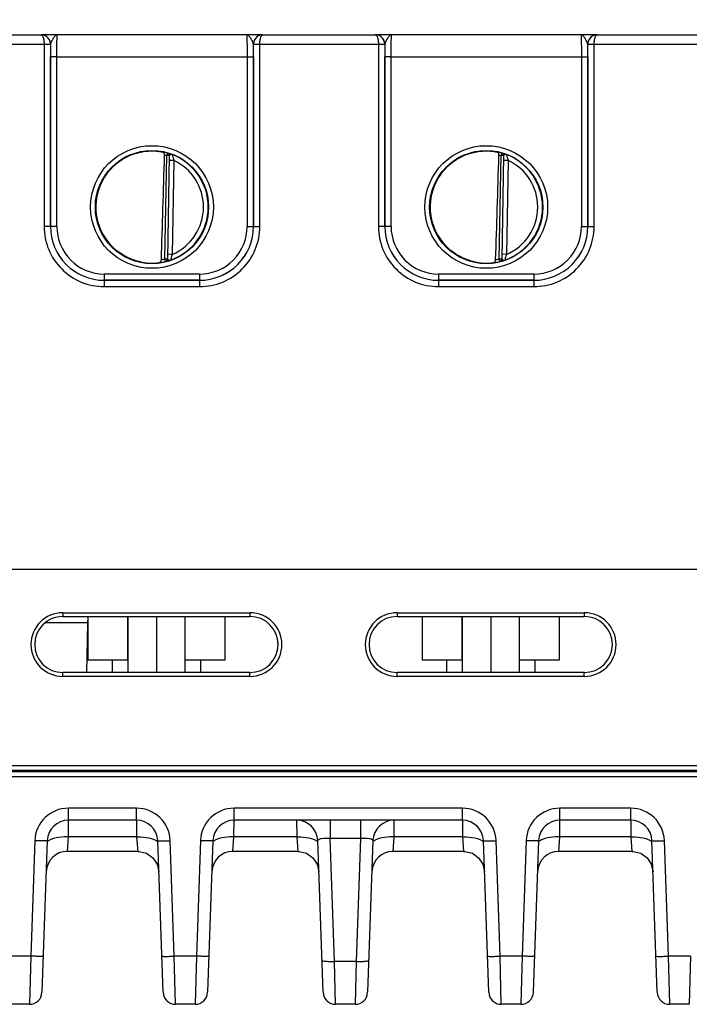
# Model space of a CAD drawing. Header units: inches. Extents: x 0 to 34, y 0 to 22.
# Tile 93 of 133: x 21.1 to 23.2, y 8.3 to 11.4. Entities that reach past the tile are written whole.
import ezdxf

# ---------------------------------------------------------------- set-up
doc = ezdxf.new("R2010")
doc.units = ezdxf.units.IN
doc.header["$LTSCALE"] = 1.87
doc.header["$MEASUREMENT"] = 0
doc.layers.get('0').update_dxf_attribs({"linetype": 'CONTINUOUS'})
doc.layers.add('02___PRT_ALL_AXES', color=7, linetype='CONTINUOUS')
doc.layers.add('DIMENSIONS', color=7, linetype='CONTINUOUS')
doc.styles.get("Standard").update_dxf_attribs({"font": 'txt', "width": 0.8})
doc.dimstyles.new('DIMSTYLE_1', dxfattribs={"dimtxt": 0.125, "dimasz": 0.18, "dimexe": 0.125, "dimexo": 0.0625, "dimgap": 0.0625, "dimtad": 0, "dimtih": 1, "dimtoh": 1, "dimzin": 4, "dimdsep": 46, "dimtxsty": 'STANDARD', "dimblk": '_FILLED', "dimblk1": '_FILLED', "dimblk2": '_FILLED', "dimcen": 0.09, "dimadec": 0, "dimazin": 0, "dimtp": 0.001, "dimtm": 0.001, "dimtfac": 1, "dimtofl": 0, "dimtmove": 0, "dimatfit": 3, "dimldrblk": '_FILLED', "dimfxl": 1, "dimtolj": 1, "dimtzin": 4, "dimarcsym": 0})

# ---------------------------------------------------------------- blocks, each defined once
blk = doc.blocks.new('_FILLED')
at = {"color": 0, "linetype": 'BYBLOCK'}
blk.add_solid([(0, 0), (-1, 0.174), (-1, -0.174)], dxfattribs=at)
blk = doc.blocks.new('*D17')
at = {"layer": 'DIMENSIONS', "color": 2, "linetype": 'CONTINUOUS'}
for p, q in [((14.7719, 13.0761), (25.9678, 13.0761)), ((25.8428, 13.0761), (25.8428, 10.8144)), ((25.8428, 8.3027), (25.8428, 10.5644)), ((24.2734, 8.3027), (25.9678, 8.3027))]:
    blk.add_line(p, q, dxfattribs=at)
at = {"layer": 'DIMENSIONS', "color": 2, "linetype": 'CONTINUOUS', "xscale": 0.18, "yscale": 0.18, "zscale": 0.18}
for p, rotation in [((25.8428, 13.0761), 90), ((25.8428, 8.3027), 270)]:
    blk.add_blockref('_FILLED', p, dxfattribs=dict(at, rotation=rotation))
at = {"layer": 'DIMENSIONS', "color": 2, "linetype": 'CONTINUOUS', "insert": (25.8428, 10.7519), "char_height": 0.125, "width": 1.225, "attachment_point": 2, "line_spacing_factor": 0.9}
blk.add_mtext('4.77{\\Ftxt.shx;\\W1.000000;\\H0.125000; }[121.2]', dxfattribs=at)

msp = doc.modelspace()

# ---------------------------------------------------------------- linework, layer by layer
at = {"color": 7, "linetype": 'CONTINUOUS'}
for p, q in [((20.775, 11.3646), (21.1296, 11.3646)), ((21.8299, 11.3646), (21.1297, 11.3646)), ((21.83, 11.3646), (22.1846, 11.3646)), ((22.8849, 11.3646), (22.1847, 11.3646)), ((22.1863, 11.3646), (22.1848, 11.3646)), ((22.885, 11.3646), (23.2396, 11.3646)), ((20.7652, 11.3348), (21.1394, 11.3348)), ((21.1394, 11.3348), (21.1394, 10.7593)), ((21.1394, 11.3348), (21.1594, 11.3348)), ((21.1394, 11.3347), (21.1584, 11.3347)), ((21.1584, 11.3347), (21.1594, 11.3346)), ((21.1597, 11.3346), (21.1594, 11.3346)), ((21.1594, 11.3346), (21.1594, 10.7592)), ((21.16, 11.3365), (21.1597, 11.3346)), ((21.7999, 11.3346), (21.7996, 11.3365)), ((21.8002, 11.3346), (21.7999, 11.3346)), ((21.8002, 11.3348), (21.8202, 11.3348)), ((21.8002, 11.3346), (21.8012, 11.3347)), ((21.8002, 10.7592), (21.8002, 11.3346)), ((21.8012, 11.3347), (21.8202, 11.3347)), ((21.8202, 11.3348), (22.1944, 11.3348)), ((21.8202, 10.7593), (21.8202, 11.3348)), ((22.1944, 11.3348), (22.1944, 10.7593)), ((22.1944, 11.3348), (22.2144, 11.3348)), ((22.1944, 11.3347), (22.2134, 11.3347)), ((22.2134, 11.3347), (22.2144, 11.3346)), ((22.2147, 11.3346), (22.2144, 11.3346)), ((22.2144, 11.3346), (22.2144, 10.7592)), ((22.215, 11.3365), (22.2147, 11.3346)), ((22.8549, 11.3346), (22.8546, 11.3365)), ((22.8552, 11.3346), (22.8549, 11.3346)), ((22.8552, 11.3348), (22.8752, 11.3348)), ((22.8552, 11.3346), (22.8562, 11.3347)), ((22.8552, 10.7592), (22.8552, 11.3346)), ((22.8562, 11.3347), (22.8752, 11.3347)), ((22.8752, 11.3348), (23.2494, 11.3348)), ((22.8752, 10.7593), (22.8752, 11.3348)), ((21.1595, 10.7593), (21.1596, 11.2954)), ((21.1796, 11.2953), (21.1596, 11.2954)), ((21.1795, 10.7591), (21.1796, 11.2953)), ((21.1796, 11.2953), (21.78, 11.2953)), ((21.78, 11.2953), (21.8, 11.2954)), ((21.78, 11.2953), (21.7801, 10.7591)), ((21.8, 11.2954), (21.8001, 10.7593)), ((22.2145, 10.7593), (22.2146, 11.2954)), ((22.2346, 11.2953), (22.2146, 11.2954)), ((22.2345, 10.7591), (22.2346, 11.2953)), ((22.2346, 11.2953), (22.835, 11.2953)), ((22.835, 11.2953), (22.855, 11.2954)), ((22.835, 11.2953), (22.8351, 10.7591)), ((22.855, 11.2954), (22.8551, 10.7593)), ((21.5206, 10.6568), (21.5263, 10.9831)), ((21.5284, 10.9906), (21.5263, 10.9831)), ((21.5341, 10.9829), (21.5263, 10.9831)), ((21.5284, 10.991), (21.5284, 10.9906)), ((21.5341, 10.9833), (21.5284, 10.6563)), ((22.5756, 10.6568), (22.5813, 10.9831)), ((22.5834, 10.9906), (22.5813, 10.9831)), ((22.5891, 10.9829), (22.5813, 10.9831)), ((22.5834, 10.991), (22.5834, 10.9906)), ((22.5891, 10.9833), (22.5834, 10.6563)), ((21.5489, 10.9679), (21.5339, 10.9681)), ((21.5489, 10.9679), (21.5437, 10.6712)), ((22.6039, 10.9679), (22.5889, 10.9681)), ((22.6039, 10.9679), (22.5987, 10.6712)), ((21.1594, 10.7592), (21.1394, 10.7593)), ((21.1595, 10.7593), (21.1594, 10.7592)), ((21.1795, 10.7591), (21.1595, 10.7593)), ((21.7801, 10.7591), (21.8001, 10.7593)), ((21.8001, 10.7593), (21.8002, 10.7592)), ((21.8002, 10.7592), (21.8202, 10.7593)), ((22.2144, 10.7592), (22.1944, 10.7593)), ((22.2145, 10.7593), (22.2144, 10.7592)), ((22.2345, 10.7591), (22.2145, 10.7593)), ((22.8351, 10.7591), (22.8551, 10.7593)), ((22.8551, 10.7593), (22.8552, 10.7592)), ((22.8552, 10.7592), (22.8752, 10.7593)), ((21.5437, 10.6712), (21.5287, 10.6714)), ((22.5987, 10.6712), (22.5837, 10.6714)), ((21.5206, 10.6568), (21.5284, 10.6566)), ((21.5225, 10.6491), (21.5206, 10.6568)), ((21.5225, 10.6488), (21.525, 10.6492)), ((21.5225, 10.6491), (21.5225, 10.6488)), ((21.5284, 10.6563), (21.5288, 10.6554)), ((21.5288, 10.6554), (21.53, 10.6545)), ((22.5756, 10.6568), (22.5834, 10.6566)), ((22.5775, 10.6491), (22.5756, 10.6568)), ((22.5775, 10.6488), (22.58, 10.6492)), ((22.5775, 10.6491), (22.5775, 10.6488)), ((22.5834, 10.6563), (22.5838, 10.6554)), ((22.5838, 10.6554), (22.585, 10.6545)), ((21.6302, 10.6091), (21.3294, 10.6091)), ((21.3294, 10.6091), (21.3294, 10.5893)), ((21.6302, 10.6091), (21.6302, 10.5893)), ((22.6852, 10.6091), (22.3844, 10.6091)), ((22.3844, 10.6091), (22.3844, 10.5893)), ((22.6852, 10.6091), (22.6852, 10.5893)), ((21.3294, 10.5893), (21.3293, 10.5892)), ((21.3293, 10.5892), (21.6303, 10.5892)), ((21.3293, 10.5892), (21.3293, 10.5693)), ((21.6302, 10.5893), (21.3294, 10.5893)), ((21.6302, 10.5893), (21.6303, 10.5892)), ((21.6303, 10.5892), (21.6303, 10.5693)), ((22.3844, 10.5893), (22.3843, 10.5892)), ((22.3843, 10.5892), (22.6853, 10.5892)), ((22.3843, 10.5892), (22.3843, 10.5693)), ((22.6852, 10.5893), (22.3844, 10.5893)), ((22.6852, 10.5893), (22.6853, 10.5892)), ((22.6853, 10.5892), (22.6853, 10.5693)), ((21.3293, 10.5693), (21.6303, 10.5693)), ((22.3843, 10.5693), (22.6853, 10.5693)), ((24.2428, 9.6756), (15.4209, 9.6756)), ((21.1985, 9.5394), (21.7891, 9.5394)), ((21.1985, 9.5394), (21.1985, 9.5276)), ((21.1985, 9.5276), (21.7891, 9.5276)), ((21.2778, 9.5276), (21.2778, 9.3896)), ((21.403, 9.5276), (21.403, 9.3896)), ((21.4038, 9.5276), (21.4038, 9.3504)), ((21.4938, 9.5276), (21.4938, 9.3504)), ((21.5838, 9.5276), (21.5838, 9.3504)), ((21.7098, 9.5276), (21.7098, 9.3896)), ((21.7891, 9.5394), (21.7891, 9.5276)), ((22.2535, 9.5394), (22.8441, 9.5394)), ((22.2535, 9.5394), (22.2535, 9.5276)), ((22.2535, 9.5276), (22.8441, 9.5276)), ((22.3328, 9.5276), (22.3328, 9.3896)), ((22.458, 9.5276), (22.458, 9.3896)), ((22.4588, 9.5276), (22.4588, 9.3504)), ((22.5488, 9.5276), (22.5488, 9.3504)), ((22.6388, 9.5276), (22.6388, 9.3504)), ((22.7648, 9.5276), (22.7648, 9.3896)), ((22.8441, 9.5394), (22.8441, 9.5276)), ((21.2763, 9.5076), (21.1427, 9.5076)), ((21.2763, 9.5076), (21.2735, 9.3504)), ((21.4038, 9.3896), (21.2778, 9.3896)), ((21.3543, 9.3896), (21.3543, 9.3504)), ((21.7098, 9.3896), (21.5838, 9.3896)), ((21.6333, 9.3896), (21.6333, 9.3504)), ((22.4588, 9.3896), (22.3328, 9.3896)), ((22.4093, 9.3896), (22.4093, 9.3504)), ((22.7648, 9.3896), (22.6388, 9.3896)), ((22.6883, 9.3896), (22.6883, 9.3504)), ((21.7891, 9.3504), (21.1985, 9.3504)), ((21.1985, 9.3382), (21.1985, 9.3504)), ((21.7891, 9.3382), (21.1985, 9.3382)), ((21.7891, 9.3382), (21.7891, 9.3504)), ((22.8441, 9.3504), (22.2535, 9.3504)), ((22.2535, 9.3382), (22.2535, 9.3504)), ((22.8441, 9.3382), (22.2535, 9.3382)), ((22.8441, 9.3382), (22.8441, 9.3504)), ((24.232, 9.0563), (15.4207, 9.0563)), ((12.5547, 9.0219), (24.3326, 9.0219)), ((24.1962, 9.0365), (15.0869, 9.0365)), ((24.317, 9.0415), (15.4197, 9.0415)), ((21.4312, 8.9221), (21.2162, 8.9221)), ((21.2162, 8.8842), (21.2162, 8.9221)), ((21.4312, 8.8842), (21.4312, 8.9221)), ((22.4593, 8.9221), (21.7389, 8.9221)), ((21.7389, 8.8842), (21.7389, 8.9221)), ((22.4593, 8.8842), (22.4593, 8.9221)), ((22.9908, 8.9221), (22.767, 8.9221)), ((22.767, 8.8842), (22.767, 8.9221)), ((22.9908, 8.8842), (22.9908, 8.9221)), ((21.216, 8.8314), (21.2162, 8.8842)), ((21.4312, 8.8842), (21.2162, 8.8842)), ((21.4312, 8.8842), (21.4315, 8.8314)), ((21.7386, 8.8314), (21.7389, 8.8842)), ((22.4593, 8.8842), (21.7389, 8.8842)), ((21.9364, 8.8842), (21.9366, 8.8314)), ((22.0422, 8.8842), (22.0422, 8.8265)), ((22.1382, 8.8842), (22.1382, 8.8265)), ((22.2438, 8.8314), (22.244, 8.8842)), ((22.4593, 8.8842), (22.4596, 8.8314)), ((22.7667, 8.8314), (22.767, 8.8842)), ((22.9908, 8.8842), (22.767, 8.8842)), ((22.9908, 8.8842), (22.9911, 8.8314)), ((21.11, 8.8196), (21.0973, 8.4546)), ((21.1493, 8.8196), (21.1326, 8.3407)), ((21.2128, 8.7857), (21.216, 8.8314)), ((21.4315, 8.8314), (21.216, 8.8314)), ((21.4315, 8.8314), (21.4347, 8.7857)), ((21.5149, 8.3407), (21.4981, 8.8196)), ((21.5502, 8.4546), (21.5375, 8.8196)), ((21.6327, 8.8196), (21.6199, 8.4546)), ((21.672, 8.8196), (21.6553, 8.3407)), ((21.7355, 8.7857), (21.7386, 8.8314)), ((21.9366, 8.8314), (21.7386, 8.8314)), ((21.9366, 8.8314), (21.9398, 8.7857)), ((22.02, 8.3407), (22.0032, 8.8196)), ((22.1382, 8.8265), (22.0422, 8.8265)), ((22.0558, 8.4382), (22.0422, 8.8265)), ((22.1382, 8.8265), (22.1246, 8.4382)), ((22.1771, 8.8196), (22.1604, 8.3407)), ((22.2406, 8.7857), (22.2438, 8.8314)), ((22.4596, 8.8314), (22.2438, 8.8314)), ((22.4596, 8.8314), (22.4627, 8.7857)), ((22.5429, 8.3407), (22.5262, 8.8196)), ((22.5783, 8.4546), (22.5655, 8.8196)), ((22.6607, 8.8196), (22.648, 8.4546)), ((22.7001, 8.8196), (22.6833, 8.3407)), ((22.7635, 8.7857), (22.7667, 8.8314)), ((22.9911, 8.8314), (22.7667, 8.8314)), ((22.9911, 8.8314), (22.9942, 8.7857)), ((23.0744, 8.3407), (23.0577, 8.8196)), ((23.1098, 8.4546), (23.097, 8.8196)), ((21.4347, 8.7857), (21.2128, 8.7857)), ((21.9398, 8.7857), (21.7355, 8.7857)), ((22.4627, 8.7857), (22.2406, 8.7857)), ((22.9942, 8.7857), (22.7635, 8.7857)), ((21.0973, 8.4546), (21.0275, 8.4546)), ((21.0973, 8.4546), (21.0933, 8.3027)), ((21.6199, 8.4546), (21.5502, 8.4546)), ((21.5542, 8.3027), (21.5502, 8.4546)), ((21.6199, 8.4546), (21.616, 8.3027)), ((22.1246, 8.4382), (22.0558, 8.4382)), ((22.0593, 8.3027), (22.0558, 8.4382)), ((22.1246, 8.4382), (22.1211, 8.3027)), ((22.648, 8.4546), (22.5783, 8.4546)), ((22.5822, 8.3027), (22.5783, 8.4546)), ((22.648, 8.4546), (22.644, 8.3027)), ((23.1795, 8.4546), (23.1098, 8.4546)), ((23.1137, 8.3027), (23.1098, 8.4546)), ((23.1795, 8.4546), (23.1755, 8.3027)), ((21.0933, 8.3027), (21.0315, 8.3027)), ((21.616, 8.3027), (21.5542, 8.3027)), ((22.1211, 8.3027), (22.0593, 8.3027)), ((22.644, 8.3027), (22.5822, 8.3027)), ((23.1755, 8.3027), (23.1137, 8.3027))]:
    msp.add_line(p, q, dxfattribs=at)
for points in [[(21.4347, 8.7857), (21.4393, 8.7856), (21.4628, 8.7795), (21.4827, 8.7655), (21.4962, 8.7452), (21.5016, 8.7215)], [(21.9398, 8.7857), (21.9444, 8.7856), (21.9679, 8.7795), (21.9878, 8.7655), (22.0013, 8.7452), (22.0067, 8.7215)], [(22.4627, 8.7857), (22.4673, 8.7856), (22.4909, 8.7795), (22.5107, 8.7655), (22.5242, 8.7452), (22.5296, 8.7215)], [(22.9942, 8.7857), (22.9988, 8.7856), (23.0224, 8.7795), (23.0422, 8.7655), (23.0557, 8.7452), (23.0611, 8.7215)]]:
    msp.add_lwpolyline(points, dxfattribs=at)
for centre, radius in [((21.4798, 10.8208), 0.1937), ((22.5348, 10.8208), 0.1937), ((21.4798, 10.8206), 0.1787), ((22.5348, 10.8206), 0.1787)]:
    msp.add_circle(centre, radius, dxfattribs=at)
for centre, radius, start, end in [((21.1296, 11.3614), 0.00327, 87.8599, 89.9826), ((21.1297, 11.3347), 0.03, 86.0277, 89.9977), ((21.1297, 11.3346), 0.03, 82.5038, 86.0291), ((21.1297, 11.3347), 0.03, 0.2853, 82.4956), ((21.8299, 11.3347), 0.03, 97.5223, 179.7147), ((21.8299, 11.3346), 0.03, 94.3237, 97.5143), ((21.8299, 11.3346), 0.03, 90.0026, 94.3251), ((21.83, 11.3614), 0.00327, 90.0179, 92.1395), ((22.1846, 11.3614), 0.00327, 87.8599, 89.9826), ((22.1847, 11.3347), 0.03, 86.0277, 89.9977), ((22.1847, 11.3346), 0.03, 82.5038, 86.0291), ((22.1847, 11.3347), 0.03, 0.2853, 82.4956), ((22.8849, 11.3347), 0.03, 97.5223, 179.7147), ((22.8849, 11.3346), 0.03, 94.3237, 97.5143), ((22.8849, 11.3346), 0.03, 90.0026, 94.3251), ((22.885, 11.3614), 0.00327, 90.0179, 92.1395), ((21.1294, 11.3346), 0.03, 359.9986, 0.2485), ((25.9528, 11.295), 4.7932, 179.5265, 179.9953), ((21.1298, 11.3346), 0.0299, 0, 0.29), ((21.8298, 11.3346), 0.0299, 179.71, 180), ((17.2624, 11.2961), 4.5376, 359.9915, 0.4867), ((21.8302, 11.3346), 0.03, 179.7515, 180.0014), ((22.1844, 11.3346), 0.03, 359.9986, 0.2485), ((27.0078, 11.295), 4.7932, 179.5265, 179.9953), ((22.1848, 11.3346), 0.0299, 0, 0.29), ((22.8848, 11.3346), 0.0299, 179.71, 180), ((18.3174, 11.2961), 4.5376, 359.9915, 0.4867), ((22.8852, 11.3346), 0.03, 179.7515, 180.0014), ((21.4798, 10.8207), 0.1772, 97.5897, 260.4103), ((21.48, 10.8198), 0.1781, 97.6098, 99.3988), ((21.4798, 10.8209), 0.1766, 74.0133, 78.9223), ((21.4797, 10.8206), 0.169, 74.0143, 76.3145), ((21.5263, 10.9834), 0.00787, 359.0028, 74.0573), ((21.5263, 10.9831), 0.00787, 1.6021, 74.0232), ((21.5263, 10.9831), 0.00784, 359.0019, 1.612), ((21.4798, 10.8207), 0.1776, 359.9911, 68.799), ((21.8304, 11.0521), 0.2939, 192.9473, 196.6544), ((22.5348, 10.8207), 0.1772, 97.5897, 260.4103), ((22.535, 10.8198), 0.1781, 97.6098, 99.3988), ((22.5348, 10.8209), 0.1766, 74.0133, 78.9223), ((22.5347, 10.8206), 0.169, 74.0143, 76.3145), ((22.5813, 10.9834), 0.00787, 359.0028, 74.0573), ((22.5813, 10.9831), 0.00787, 1.6021, 74.0232), ((22.5813, 10.9831), 0.00784, 359.0019, 1.612), ((22.5348, 10.8207), 0.1776, 359.9911, 68.799), ((22.8854, 11.0521), 0.2939, 192.9473, 196.6544), ((21.4798, 10.8207), 0.1626, 359.9909, 64.8568), ((22.5348, 10.8207), 0.1626, 359.9909, 64.8568), ((21.4781, 10.8207), 0.1755, 180.0274, 181.9215), ((21.4798, 10.8207), 0.1776, 289.1914, 359.9989), ((21.4798, 10.8206), 0.1626, 293.1309, 0.0028), ((22.5331, 10.8207), 0.1755, 180.0274, 181.9215), ((22.5348, 10.8207), 0.1776, 289.1914, 359.9989), ((22.5348, 10.8206), 0.1626, 293.1308, 0.0029), ((21.3293, 10.7593), 0.1899, 179.9889, 270.0019), ((21.3293, 10.7592), 0.1699, 179.9848, 270.0049), ((21.3294, 10.7593), 0.17, 179.9855, 269.9982), ((21.3294, 10.7591), 0.15, 179.9812, 270.0003), ((21.6302, 10.7593), 0.17, 270.0018, 0.0145), ((21.6302, 10.7591), 0.15, 269.9997, 0.0188), ((21.6303, 10.7593), 0.1899, 269.9981, 0.0111), ((21.6303, 10.7592), 0.1699, 269.9951, 0.0152), ((22.3843, 10.7593), 0.1899, 179.9889, 270.0019), ((22.3843, 10.7592), 0.1699, 179.9848, 270.0049), ((22.3844, 10.7593), 0.17, 179.9855, 269.9982), ((22.3844, 10.7591), 0.15, 179.9812, 270.0003), ((22.6852, 10.7593), 0.17, 270.0018, 0.0145), ((22.6852, 10.7591), 0.15, 269.9997, 0.0188), ((22.6853, 10.7593), 0.1899, 269.9981, 0.0111), ((22.6853, 10.7592), 0.1699, 269.9951, 0.0152), ((21.48, 10.8219), 0.1784, 259.0718, 260.3997), ((21.4785, 10.8119), 0.1683, 260.3451, 277.8085), ((21.4798, 10.8205), 0.1767, 277.0182, 283.9844), ((21.4797, 10.8208), 0.169, 280.1153, 283.9841), ((21.5206, 10.6564), 0.00787, 283.9402, 358.9971), ((21.5206, 10.6568), 0.00787, 283.9738, 356.3969), ((21.5206, 10.6568), 0.00784, 356.3871, 358.9981), ((22.535, 10.8219), 0.1784, 259.0718, 260.3997), ((22.5335, 10.8119), 0.1683, 260.3451, 277.8085), ((22.5348, 10.8205), 0.1767, 277.0182, 283.9844), ((22.5347, 10.8208), 0.169, 280.1153, 283.9841), ((22.5756, 10.6564), 0.00787, 283.9402, 358.9971), ((22.5756, 10.6568), 0.00787, 283.9738, 356.3969), ((22.5756, 10.6568), 0.00784, 356.3871, 358.9981), ((21.1985, 9.4388), 0.1006, 90.0006, 269.9994), ((21.1985, 9.439), 0.0886, 90, 270), ((21.3353, 9.5066), 0.0591, 167.3599, 179), ((21.7891, 9.4388), 0.1006, 270.0003, 89.9997), ((21.7891, 9.439), 0.0886, 270, 90), ((22.2535, 9.4388), 0.1006, 90.0006, 269.9994), ((22.2535, 9.439), 0.0886, 90, 270), ((22.8441, 9.4388), 0.1006, 270.0003, 89.9997), ((22.8441, 9.439), 0.0886, 270, 90), ((21.2162, 8.8158), 0.1063, 90.0003, 177.9997), ((21.4312, 8.8158), 0.1063, 2.0026, 89.9973), ((21.7389, 8.8158), 0.1063, 90.0003, 177.9997), ((22.4593, 8.8158), 0.1063, 2.0026, 89.9973), ((22.767, 8.8158), 0.1063, 90.0003, 177.9997), ((22.9908, 8.8158), 0.1063, 2.0026, 89.9973), ((21.2162, 8.8172), 0.0669, 90.0003, 178), ((21.4312, 8.8172), 0.0669, 2.0112, 90), ((21.7389, 8.8172), 0.0669, 90.0003, 177.9977), ((21.9364, 8.8172), 0.0669, 2, 90), ((22.244, 8.8172), 0.0669, 89.9997, 178), ((22.4593, 8.8172), 0.0669, 2.0112, 90), ((22.767, 8.8172), 0.0669, 90.0003, 177.9977), ((22.9908, 8.8172), 0.0669, 2.0112, 90), ((21.2128, 8.7188), 0.0669, 90, 177.64), ((21.7355, 8.7188), 0.0669, 90, 177.64), ((22.2406, 8.7188), 0.0669, 90, 177.64), ((22.7635, 8.7188), 0.0669, 90, 177.64), ((21.0933, 8.342), 0.0394, 270, 358), ((21.5542, 8.342), 0.0394, 182.0082, 270.0003), ((21.616, 8.342), 0.0394, 269.9997, 357.9918), ((22.0593, 8.342), 0.0394, 182, 270), ((22.1211, 8.342), 0.0394, 270, 358), ((22.5822, 8.342), 0.0394, 182.0082, 270.0003), ((22.644, 8.342), 0.0394, 269.9997, 357.9918), ((23.1137, 8.342), 0.0394, 182.0082, 270.0003)]:
    msp.add_arc(centre, radius, start, end, dxfattribs=at)
for centre in [(21.5014, 13.578), (22.5564, 13.578)]:
    msp.add_ellipse(centre, major_axis=(0.078, 4.4688), ratio=0.01745, start_param=-2.283644, end_param=-2.189561, dxfattribs=at)
for points, knots in [([(21.1594, 11.3348), (21.1594, 11.3388), (21.1578, 11.3467), (21.151, 11.3567), (21.1411, 11.3632), (21.1334, 11.3646), (21.1296, 11.3646)], [0, 0, 0, 0, 0.256485, 0.508951, 0.756192, 1, 1, 1, 1]), ([(21.1297, 11.3646), (21.1304, 11.3646), (21.1318, 11.3641), (21.1336, 11.3622), (21.1352, 11.3595), (21.1366, 11.3558), (21.1378, 11.3514), (21.1391, 11.3443), (21.1394, 11.3387), (21.1394, 11.3348)], [0, 0, 0, 0, 0.058927, 0.132934, 0.228657, 0.347601, 0.48839, 0.647641, 1, 1, 1, 1]), ([(21.1811, 11.3646), (21.1802, 11.3646), (21.1781, 11.3642), (21.1752, 11.3623), (21.1724, 11.3594), (21.1695, 11.3557), (21.1667, 11.3513), (21.164, 11.3465), (21.1616, 11.3416), (21.1603, 11.3382), (21.16, 11.3365)], [0, 0, 0, 0, 0.078588, 0.169207, 0.278209, 0.406365, 0.550534, 0.704449, 0.858575, 1, 1, 1, 1]), ([(21.1796, 11.2953), (21.1796, 11.2998), (21.1796, 11.3087), (21.1797, 11.3215), (21.1798, 11.3317), (21.1799, 11.3392), (21.18, 11.3442), (21.1801, 11.3488), (21.1803, 11.3528), (21.1804, 11.3563), (21.1805, 11.3592), (21.1806, 11.3612), (21.1807, 11.3625), (21.1808, 11.3633), (21.1809, 11.3638), (21.181, 11.3643), (21.181, 11.3645), (21.1811, 11.3646), (21.1811, 11.3646)], [0, 0, 0, 0, 0.195368, 0.382973, 0.55569, 0.634386, 0.706958, 0.772718, 0.831042, 0.881376, 0.923246, 0.956259, 0.969347, 0.980118, 0.98855, 0.994633, 0.998383, 1, 1, 1, 1]), ([(21.7785, 11.3646), (21.7785, 11.3646), (21.7786, 11.3645), (21.7786, 11.3643), (21.7787, 11.3638), (21.7788, 11.3633), (21.7789, 11.3625), (21.779, 11.3612), (21.7791, 11.3592), (21.7792, 11.3563), (21.7793, 11.3528), (21.7795, 11.3488), (21.7796, 11.3442), (21.7797, 11.3392), (21.7798, 11.3317), (21.7799, 11.3215), (21.78, 11.3087), (21.78, 11.2998), (21.78, 11.2953)], [0, 0, 0, 0, 0.00163, 0.005392, 0.011478, 0.019909, 0.030679, 0.043767, 0.07678, 0.118649, 0.168982, 0.227304, 0.293062, 0.365632, 0.444325, 0.617036, 0.804634, 1, 1, 1, 1]), ([(21.7996, 11.3365), (21.7993, 11.3382), (21.798, 11.3416), (21.7956, 11.3465), (21.7929, 11.3513), (21.7901, 11.3557), (21.7872, 11.3594), (21.7844, 11.3623), (21.7815, 11.3642), (21.7794, 11.3646), (21.7785, 11.3646)], [0, 0, 0, 0, 0.141441, 0.295582, 0.449506, 0.593675, 0.721824, 0.830811, 0.921417, 1, 1, 1, 1]), ([(21.83, 11.3646), (21.8262, 11.3646), (21.8185, 11.3632), (21.8086, 11.3567), (21.8018, 11.3467), (21.8002, 11.3388), (21.8002, 11.3348)], [0, 0, 0, 0, 0.243807, 0.491046, 0.743515, 1, 1, 1, 1]), ([(21.8202, 11.3348), (21.8202, 11.3387), (21.8205, 11.3443), (21.8218, 11.3514), (21.823, 11.3558), (21.8244, 11.3595), (21.826, 11.3622), (21.8278, 11.3641), (21.8292, 11.3646), (21.8299, 11.3646)], [0, 0, 0, 0, 0.35236, 0.511612, 0.652403, 0.771347, 0.867068, 0.941073, 1, 1, 1, 1]), ([(22.2144, 11.3348), (22.2144, 11.3388), (22.2128, 11.3467), (22.206, 11.3567), (22.1961, 11.3632), (22.1884, 11.3646), (22.1846, 11.3646)], [0, 0, 0, 0, 0.256485, 0.508951, 0.756192, 1, 1, 1, 1]), ([(22.1847, 11.3646), (22.1854, 11.3646), (22.1868, 11.3641), (22.1886, 11.3622), (22.1902, 11.3595), (22.1916, 11.3558), (22.1928, 11.3514), (22.1941, 11.3443), (22.1944, 11.3387), (22.1944, 11.3348)], [0, 0, 0, 0, 0.058927, 0.132934, 0.228657, 0.347601, 0.48839, 0.647641, 1, 1, 1, 1]), ([(22.2361, 11.3646), (22.2352, 11.3646), (22.2331, 11.3642), (22.2302, 11.3623), (22.2274, 11.3594), (22.2245, 11.3557), (22.2217, 11.3513), (22.219, 11.3465), (22.2166, 11.3416), (22.2153, 11.3382), (22.215, 11.3365)], [0, 0, 0, 0, 0.078588, 0.169207, 0.278209, 0.406365, 0.550534, 0.704449, 0.858575, 1, 1, 1, 1]), ([(22.2346, 11.2953), (22.2346, 11.2998), (22.2346, 11.3087), (22.2347, 11.3215), (22.2348, 11.3317), (22.2349, 11.3392), (22.235, 11.3442), (22.2351, 11.3488), (22.2353, 11.3528), (22.2354, 11.3563), (22.2355, 11.3592), (22.2356, 11.3612), (22.2357, 11.3625), (22.2358, 11.3633), (22.2359, 11.3638), (22.236, 11.3643), (22.236, 11.3645), (22.2361, 11.3646), (22.2361, 11.3646)], [0, 0, 0, 0, 0.195368, 0.382973, 0.55569, 0.634386, 0.706958, 0.772718, 0.831042, 0.881376, 0.923246, 0.956259, 0.969347, 0.980118, 0.98855, 0.994633, 0.998383, 1, 1, 1, 1]), ([(22.8335, 11.3646), (22.8335, 11.3646), (22.8336, 11.3645), (22.8336, 11.3643), (22.8337, 11.3638), (22.8338, 11.3633), (22.8339, 11.3625), (22.834, 11.3612), (22.8341, 11.3592), (22.8342, 11.3563), (22.8343, 11.3528), (22.8345, 11.3488), (22.8346, 11.3442), (22.8347, 11.3392), (22.8348, 11.3317), (22.8349, 11.3215), (22.835, 11.3087), (22.835, 11.2998), (22.835, 11.2953)], [0, 0, 0, 0, 0.00163, 0.005392, 0.011478, 0.019909, 0.030679, 0.043767, 0.07678, 0.118649, 0.168982, 0.227304, 0.293062, 0.365632, 0.444325, 0.617036, 0.804634, 1, 1, 1, 1]), ([(22.8546, 11.3365), (22.8543, 11.3382), (22.853, 11.3416), (22.8506, 11.3465), (22.8479, 11.3513), (22.8451, 11.3557), (22.8422, 11.3594), (22.8394, 11.3623), (22.8365, 11.3642), (22.8344, 11.3646), (22.8335, 11.3646)], [0, 0, 0, 0, 0.141441, 0.295582, 0.449506, 0.593675, 0.721824, 0.830811, 0.921417, 1, 1, 1, 1]), ([(22.885, 11.3646), (22.8812, 11.3646), (22.8735, 11.3632), (22.8636, 11.3567), (22.8568, 11.3467), (22.8552, 11.3388), (22.8552, 11.3348)], [0, 0, 0, 0, 0.243807, 0.491046, 0.743515, 1, 1, 1, 1]), ([(22.8752, 11.3348), (22.8752, 11.3387), (22.8755, 11.3443), (22.8768, 11.3514), (22.878, 11.3558), (22.8794, 11.3595), (22.881, 11.3622), (22.8828, 11.3641), (22.8842, 11.3646), (22.8849, 11.3646)], [0, 0, 0, 0, 0.35236, 0.511612, 0.652403, 0.771347, 0.867068, 0.941073, 1, 1, 1, 1]), ([(21.3026, 10.8222), (21.3027, 10.8325), (21.3047, 10.8532), (21.313, 10.8831), (21.3264, 10.9112), (21.3445, 10.9365), (21.3667, 10.9583), (21.3923, 10.9758), (21.4206, 10.9887), (21.4407, 10.9938), (21.4509, 10.9955)], [0, 0, 0, 0, 0.124994, 0.249987, 0.374981, 0.49998, 0.624979, 0.749984, 0.87499, 1, 1, 1, 1]), ([(21.4564, 10.9964), (21.4617, 10.9971), (21.4808, 10.9987), (21.5002, 10.9971), (21.5137, 10.9942)], [0, 0, 0, 0, 0.279236, 1, 1, 1, 1]), ([(21.5197, 10.9848), (21.5197, 10.986), (21.5195, 10.9883), (21.5182, 10.9912), (21.5162, 10.9933), (21.5146, 10.994), (21.5137, 10.9942)], [0, 0, 0, 0, 0.29813, 0.561485, 0.78951, 1, 1, 1, 1]), ([(21.544, 10.9863), (21.543, 10.9867), (21.5409, 10.9874), (21.538, 10.9884), (21.5353, 10.9892), (21.533, 10.9899), (21.5314, 10.9904), (21.5303, 10.9907), (21.5296, 10.9908), (21.5292, 10.9909), (21.5288, 10.991), (21.5286, 10.991), (21.5284, 10.991), (21.5284, 10.991)], [0, 0, 0, 0, 0.209002, 0.401143, 0.572522, 0.719607, 0.838965, 0.887207, 0.927301, 0.958883, 0.981641, 0.995322, 1, 1, 1, 1]), ([(21.544, 10.9863), (21.543, 10.9866), (21.5413, 10.9867), (21.5392, 10.9862), (21.5377, 10.9858), (21.5363, 10.9853), (21.535, 10.9847), (21.5342, 10.9839), (21.5341, 10.9833)], [0, 0, 0, 0, 0.296253, 0.448699, 0.596767, 0.731961, 0.846449, 1, 1, 1, 1]), ([(22.3576, 10.8222), (22.3577, 10.8325), (22.3597, 10.8532), (22.368, 10.8831), (22.3814, 10.9112), (22.3995, 10.9365), (22.4217, 10.9583), (22.4473, 10.9758), (22.4756, 10.9887), (22.4957, 10.9938), (22.5059, 10.9955)], [0, 0, 0, 0, 0.124994, 0.249987, 0.374981, 0.49998, 0.624979, 0.749984, 0.87499, 1, 1, 1, 1]), ([(22.5114, 10.9964), (22.5167, 10.9971), (22.5358, 10.9987), (22.5552, 10.9971), (22.5687, 10.9942)], [0, 0, 0, 0, 0.279236, 1, 1, 1, 1]), ([(22.5747, 10.9848), (22.5747, 10.986), (22.5745, 10.9883), (22.5732, 10.9912), (22.5712, 10.9933), (22.5696, 10.994), (22.5687, 10.9942)], [0, 0, 0, 0, 0.29813, 0.561485, 0.78951, 1, 1, 1, 1]), ([(22.599, 10.9863), (22.598, 10.9867), (22.5959, 10.9874), (22.593, 10.9884), (22.5903, 10.9892), (22.588, 10.9899), (22.5864, 10.9904), (22.5853, 10.9907), (22.5846, 10.9908), (22.5842, 10.9909), (22.5838, 10.991), (22.5836, 10.991), (22.5834, 10.991), (22.5834, 10.991)], [0, 0, 0, 0, 0.209002, 0.401143, 0.572522, 0.719607, 0.838965, 0.887207, 0.927301, 0.958883, 0.981641, 0.995322, 1, 1, 1, 1]), ([(22.599, 10.9863), (22.598, 10.9866), (22.5963, 10.9867), (22.5942, 10.9862), (22.5927, 10.9858), (22.5913, 10.9853), (22.59, 10.9847), (22.5892, 10.9839), (22.5891, 10.9833)], [0, 0, 0, 0, 0.296253, 0.448699, 0.596767, 0.731961, 0.846449, 1, 1, 1, 1]), ([(21.4462, 10.6468), (21.4365, 10.6487), (21.4172, 10.6541), (21.3902, 10.6669), (21.3657, 10.6841), (21.3444, 10.7052), (21.327, 10.7295), (21.3138, 10.7564), (21.3054, 10.7851), (21.3031, 10.8049), (21.3027, 10.8148)], [0, 0, 0, 0, 0.125009, 0.250015, 0.37502, 0.500019, 0.625017, 0.750011, 0.875004, 1, 1, 1, 1]), ([(22.5012, 10.6468), (22.4915, 10.6487), (22.4722, 10.6541), (22.4452, 10.6669), (22.4207, 10.6841), (22.3994, 10.7052), (22.382, 10.7295), (22.3688, 10.7564), (22.3604, 10.7851), (22.3581, 10.8049), (22.3577, 10.8148)], [0, 0, 0, 0, 0.125009, 0.250015, 0.37502, 0.500019, 0.625017, 0.750011, 0.875004, 1, 1, 1, 1]), ([(21.5437, 10.6712), (21.543, 10.6691), (21.541, 10.6631), (21.5393, 10.657), (21.5382, 10.653)], [0, 0, 0, 0, 0.346235, 1, 1, 1, 1]), ([(22.5987, 10.6712), (22.598, 10.6691), (22.596, 10.6631), (22.5943, 10.657), (22.5932, 10.653)], [0, 0, 0, 0, 0.346235, 1, 1, 1, 1]), ([(21.5014, 10.6452), (21.5023, 10.6453), (21.5043, 10.6459), (21.5069, 10.6478), (21.5088, 10.6507), (21.5094, 10.6531), (21.5094, 10.6544)], [0, 0, 0, 0, 0.224287, 0.456533, 0.713042, 1, 1, 1, 1]), ([(21.525, 10.6492), (21.5262, 10.6495), (21.5285, 10.6509), (21.5297, 10.6532), (21.53, 10.6545)], [0, 0, 0, 0, 0.490096, 1, 1, 1, 1]), ([(21.525, 10.6492), (21.5269, 10.6496), (21.5313, 10.6507), (21.5357, 10.6521), (21.5382, 10.653)], [0, 0, 0, 0, 0.415288, 1, 1, 1, 1]), ([(21.53, 10.6545), (21.5306, 10.6542), (21.5318, 10.6536), (21.5345, 10.6528), (21.5368, 10.6525), (21.5382, 10.653)], [0, 0, 0, 0, 0.226856, 0.484834, 1, 1, 1, 1]), ([(22.5564, 10.6452), (22.5573, 10.6453), (22.5593, 10.6459), (22.5619, 10.6478), (22.5638, 10.6507), (22.5644, 10.6531), (22.5644, 10.6544)], [0, 0, 0, 0, 0.224287, 0.456533, 0.713042, 1, 1, 1, 1]), ([(22.58, 10.6492), (22.5812, 10.6495), (22.5835, 10.6509), (22.5847, 10.6532), (22.585, 10.6545)], [0, 0, 0, 0, 0.490096, 1, 1, 1, 1]), ([(22.58, 10.6492), (22.5819, 10.6496), (22.5863, 10.6507), (22.5907, 10.6521), (22.5932, 10.653)], [0, 0, 0, 0, 0.415287, 1, 1, 1, 1]), ([(22.585, 10.6545), (22.5856, 10.6542), (22.5868, 10.6536), (22.5895, 10.6528), (22.5918, 10.6525), (22.5932, 10.653)], [0, 0, 0, 0, 0.226857, 0.484836, 1, 1, 1, 1]), ([(21.1493, 8.8196), (21.1493, 8.8193), (21.1478, 8.8194), (21.1461, 8.819), (21.1422, 8.819), (21.1375, 8.819), (21.1316, 8.819), (21.1223, 8.8192), (21.115, 8.8194), (21.11, 8.8196)], [0, 0, 0, 0, 0.020389, 0.077486, 0.169968, 0.294095, 0.445312, 0.617961, 1, 1, 1, 1]), ([(21.1689, 8.8265), (21.1654, 8.8254), (21.1592, 8.8232), (21.1536, 8.8196), (21.1517, 8.8175)], [0, 0, 0, 0, 0.57259, 1, 1, 1, 1]), ([(21.216, 8.8314), (21.2117, 8.8315), (21.1959, 8.8315), (21.1799, 8.8297), (21.1689, 8.8265)], [0, 0, 0, 0, 0.272895, 1, 1, 1, 1]), ([(21.4315, 8.8314), (21.4358, 8.8315), (21.4516, 8.8315), (21.4675, 8.8297), (21.4785, 8.8265)], [0, 0, 0, 0, 0.272899, 1, 1, 1, 1]), ([(21.4785, 8.8265), (21.4821, 8.8254), (21.4883, 8.8232), (21.4939, 8.8196), (21.4957, 8.8175)], [0, 0, 0, 0, 0.572531, 1, 1, 1, 1]), ([(21.4981, 8.8196), (21.4981, 8.8193), (21.4997, 8.8194), (21.5014, 8.819), (21.5053, 8.819), (21.51, 8.819), (21.5159, 8.819), (21.5252, 8.8192), (21.5325, 8.8194), (21.5375, 8.8196)], [0, 0, 0, 0, 0.020389, 0.077486, 0.169968, 0.294095, 0.445312, 0.617961, 1, 1, 1, 1]), ([(21.672, 8.8196), (21.672, 8.8193), (21.6705, 8.8194), (21.6687, 8.819), (21.6649, 8.819), (21.6602, 8.819), (21.6542, 8.819), (21.645, 8.8192), (21.6377, 8.8194), (21.6327, 8.8196)], [0, 0, 0, 0, 0.020389, 0.077486, 0.169968, 0.294095, 0.445312, 0.617961, 1, 1, 1, 1]), ([(21.6916, 8.8265), (21.688, 8.8254), (21.6819, 8.8232), (21.6763, 8.8196), (21.6744, 8.8175)], [0, 0, 0, 0, 0.57259, 1, 1, 1, 1]), ([(21.7386, 8.8314), (21.7343, 8.8315), (21.7186, 8.8315), (21.7026, 8.8297), (21.6916, 8.8265)], [0, 0, 0, 0, 0.272895, 1, 1, 1, 1]), ([(21.9366, 8.8314), (21.9409, 8.8315), (21.9567, 8.8315), (21.9727, 8.8297), (21.9837, 8.8265)], [0, 0, 0, 0, 0.272899, 1, 1, 1, 1]), ([(21.9837, 8.8265), (21.9872, 8.8254), (21.9934, 8.8232), (21.999, 8.8196), (22.0009, 8.8175)], [0, 0, 0, 0, 0.572613, 1, 1, 1, 1]), ([(22.0422, 8.8265), (22.0328, 8.8271), (22.0217, 8.8272), (22.0096, 8.8244), (22.0058, 8.823), (22.0032, 8.821), (22.0032, 8.8196)], [0, 0, 0, 0, 0.687887, 0.806691, 0.896773, 1, 1, 1, 1]), ([(22.1771, 8.8196), (22.1772, 8.821), (22.1746, 8.823), (22.1707, 8.8244), (22.1587, 8.8272), (22.1476, 8.8271), (22.1382, 8.8265)], [0, 0, 0, 0, 0.103223, 0.193309, 0.312112, 1, 1, 1, 1]), ([(22.1967, 8.8265), (22.1931, 8.8254), (22.187, 8.8232), (22.1814, 8.8196), (22.1795, 8.8175)], [0, 0, 0, 0, 0.572606, 1, 1, 1, 1]), ([(22.2438, 8.8314), (22.2394, 8.8315), (22.2237, 8.8315), (22.2077, 8.8297), (22.1967, 8.8265)], [0, 0, 0, 0, 0.272895, 1, 1, 1, 1]), ([(22.4596, 8.8314), (22.4639, 8.8315), (22.4796, 8.8315), (22.4956, 8.8297), (22.5066, 8.8265)], [0, 0, 0, 0, 0.272899, 1, 1, 1, 1]), ([(22.5066, 8.8265), (22.5102, 8.8254), (22.5163, 8.8232), (22.5219, 8.8196), (22.5238, 8.8175)], [0, 0, 0, 0, 0.572531, 1, 1, 1, 1]), ([(22.5262, 8.8196), (22.5262, 8.8193), (22.5277, 8.8194), (22.5295, 8.819), (22.5333, 8.819), (22.538, 8.819), (22.544, 8.819), (22.5532, 8.8192), (22.5605, 8.8194), (22.5655, 8.8196)], [0, 0, 0, 0, 0.020389, 0.077486, 0.169968, 0.294095, 0.445312, 0.617961, 1, 1, 1, 1]), ([(22.7001, 8.8196), (22.7001, 8.8193), (22.6985, 8.8194), (22.6968, 8.819), (22.6929, 8.819), (22.6882, 8.819), (22.6823, 8.819), (22.673, 8.8192), (22.6657, 8.8194), (22.6607, 8.8196)], [0, 0, 0, 0, 0.020389, 0.077486, 0.169968, 0.294095, 0.445312, 0.617961, 1, 1, 1, 1]), ([(22.7197, 8.8265), (22.7161, 8.8254), (22.7099, 8.8232), (22.7043, 8.8196), (22.7025, 8.8175)], [0, 0, 0, 0, 0.57259, 1, 1, 1, 1]), ([(22.7667, 8.8314), (22.7624, 8.8315), (22.7466, 8.8315), (22.7307, 8.8297), (22.7197, 8.8265)], [0, 0, 0, 0, 0.272895, 1, 1, 1, 1]), ([(22.9911, 8.8314), (22.9954, 8.8315), (23.0111, 8.8315), (23.0271, 8.8297), (23.0381, 8.8265)], [0, 0, 0, 0, 0.272899, 1, 1, 1, 1]), ([(23.0381, 8.8265), (23.0417, 8.8254), (23.0478, 8.8232), (23.0534, 8.8196), (23.0553, 8.8175)], [0, 0, 0, 0, 0.572531, 1, 1, 1, 1]), ([(23.0577, 8.8196), (23.0577, 8.8193), (23.0592, 8.8194), (23.061, 8.819), (23.0648, 8.819), (23.0695, 8.819), (23.0755, 8.819), (23.0847, 8.8192), (23.092, 8.8194), (23.097, 8.8196)], [0, 0, 0, 0, 0.020389, 0.077486, 0.169968, 0.294095, 0.445312, 0.617961, 1, 1, 1, 1]), ([(21.1366, 8.4546), (21.1366, 8.4544), (21.1351, 8.4545), (21.1333, 8.4541), (21.1295, 8.4541), (21.1247, 8.454), (21.1188, 8.4541), (21.1096, 8.4543), (21.1023, 8.4545), (21.0973, 8.4546)], [0, 0, 0, 0, 0.020389, 0.077485, 0.169968, 0.294095, 0.445312, 0.61796, 1, 1, 1, 1]), ([(21.5109, 8.4546), (21.5109, 8.4544), (21.5124, 8.4545), (21.5142, 8.4541), (21.518, 8.4541), (21.5227, 8.454), (21.5287, 8.4541), (21.5379, 8.4543), (21.5452, 8.4545), (21.5502, 8.4546)], [0, 0, 0, 0, 0.020389, 0.077486, 0.169968, 0.294095, 0.445312, 0.617961, 1, 1, 1, 1]), ([(21.6593, 8.4546), (21.6593, 8.4544), (21.6577, 8.4545), (21.656, 8.4541), (21.6521, 8.4541), (21.6474, 8.454), (21.6415, 8.4541), (21.6322, 8.4543), (21.625, 8.4545), (21.6199, 8.4546)], [0, 0, 0, 0, 0.020389, 0.077485, 0.169968, 0.294095, 0.445312, 0.61796, 1, 1, 1, 1]), ([(22.0164, 8.4423), (22.0164, 8.4419), (22.0175, 8.4409), (22.0214, 8.4397), (22.0294, 8.4385), (22.0415, 8.438), (22.0508, 8.438), (22.0558, 8.4382)], [0, 0, 0, 0, 0.032511, 0.09348, 0.309098, 0.626566, 1, 1, 1, 1]), ([(22.1246, 8.4382), (22.1296, 8.438), (22.1389, 8.438), (22.151, 8.4385), (22.159, 8.4397), (22.1629, 8.4409), (22.164, 8.4419), (22.164, 8.4423)], [0, 0, 0, 0, 0.37336, 0.690775, 0.90636, 0.96736, 1, 1, 1, 1]), ([(22.5389, 8.4546), (22.5389, 8.4544), (22.5405, 8.4545), (22.5422, 8.4541), (22.5461, 8.4541), (22.5508, 8.454), (22.5567, 8.4541), (22.566, 8.4543), (22.5732, 8.4545), (22.5783, 8.4546)], [0, 0, 0, 0, 0.020389, 0.077486, 0.169968, 0.294095, 0.445312, 0.617961, 1, 1, 1, 1]), ([(22.6873, 8.4546), (22.6873, 8.4544), (22.6858, 8.4545), (22.684, 8.4541), (22.6802, 8.4541), (22.6755, 8.454), (22.6695, 8.4541), (22.6603, 8.4543), (22.653, 8.4545), (22.648, 8.4546)], [0, 0, 0, 0, 0.020389, 0.077485, 0.169968, 0.294095, 0.445312, 0.61796, 1, 1, 1, 1]), ([(23.0704, 8.4546), (23.0704, 8.4544), (23.072, 8.4545), (23.0737, 8.4541), (23.0776, 8.4541), (23.0823, 8.454), (23.0882, 8.4541), (23.0975, 8.4543), (23.1047, 8.4545), (23.1098, 8.4546)], [0, 0, 0, 0, 0.020389, 0.077486, 0.169968, 0.294095, 0.445312, 0.617961, 1, 1, 1, 1])]:
    msp.add_open_spline(points, degree=3, knots=knots, dxfattribs=at)
at = {"layer": '02___PRT_ALL_AXES', "color": 7, "linetype": 'CONTINUOUS'}
for p, q in [((21.8776, 9.4374), (21.8774, 9.4453)), ((22.1652, 9.446), (22.1651, 9.4368))]:
    msp.add_line(p, q, dxfattribs=at)

# ---------------------------------------------------------------- dimensions: what is measured, and where the dimension line sits
at = {"layer": 'DIMENSIONS', "color": 2, "linetype": 'CONTINUOUS'}
dim = msp.add_linear_dim(base=(25.8428, 13.0761), p1=(24.2109, 8.3027), p2=(14.7094, 13.0761), angle=90, dimstyle='DIMSTYLE_1', dxfattribs=at)
dim.commit()
dim.dimension.update_dxf_attribs({"geometry": '*D17', "text_midpoint": (25.8428, 10.6894), "dimtype": 160})

doc.saveas('drawing.dxf')
